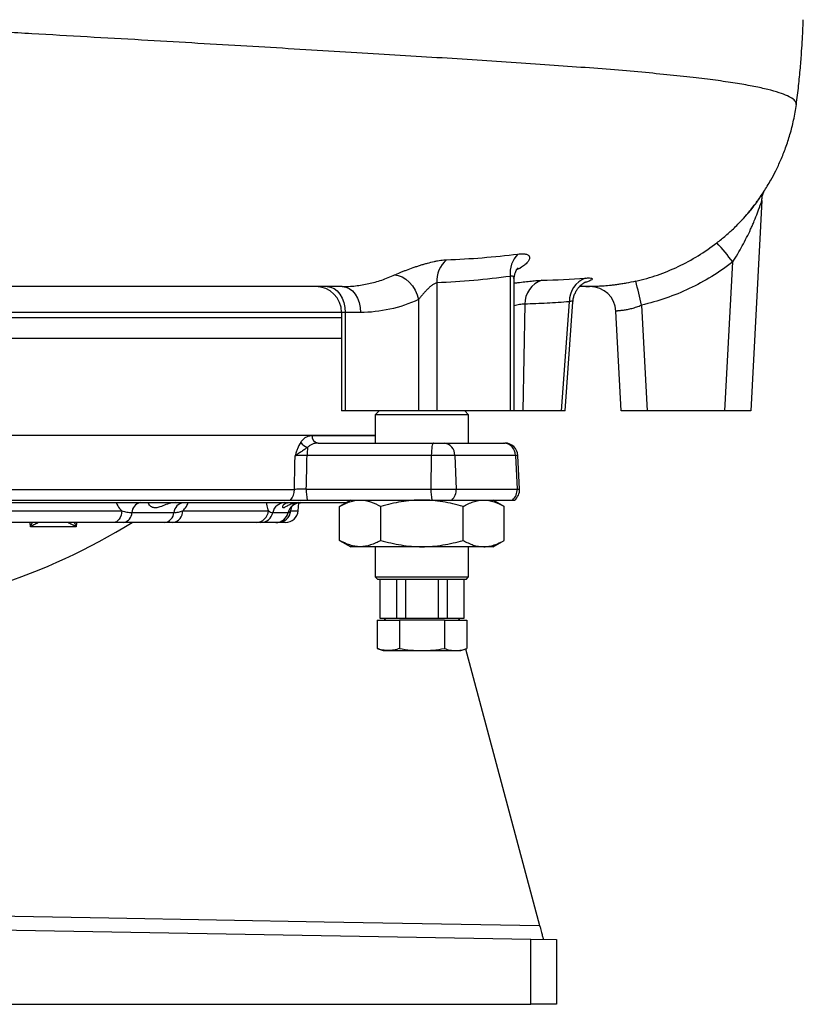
# Model space of a CAD drawing. Header units: millimetres. Extents: x 2283 to 4098, y 766 to 6162.
# Tile 8 of 16: x 3487 to 4092, y 766 to 1526. Entities that reach past the tile are written whole.
import ezdxf

# ---------------------------------------------------------------- set-up
doc = ezdxf.new("R2010")
doc.units = ezdxf.units.MM
doc.header["$LTSCALE"] = 2

msp = doc.modelspace()

# ---------------------------------------------------------------- linework, layer by layer
at = {"color": 7, "linetype": 'Continuous', "lineweight": 25}
for p, q in [((4059.66, 1386.33), (4051.14, 1223.86)), ((4031.17, 1223.86), (4037.19, 1338.83)), ((3809.05, 1322.73), (3809.05, 1223.86)), ((3865.61, 1327.72), (3865.61, 1223.86)), ((3868.54, 1223.86), (3868.54, 1324.93)), ((3794.9, 1309.81), (3794.9, 1223.86)), ((3905.19, 1223.86), (3911.23, 1308.2)), ((3907.87, 1223.86), (3913.9, 1308.02)), ((3735.41, 1299.86), (3735.41, 1223.86)), ((3738.33, 1299.86), (3738.33, 1223.86)), ((3750.04, 1299.86), (3738.33, 1299.86)), ((3876.74, 1306.29), (3875.16, 1223.86)), ((3951.14, 1223.86), (3947.1, 1300.91)), ((3966.83, 1305.52), (3971.11, 1223.86)), ((3735.41, 1279.86), (3390.2, 1279.86)), ((3738.33, 1223.86), (3735.41, 1223.86)), ((3794.9, 1223.86), (3738.33, 1223.86)), ((3764.46, 1223.86), (3761.46, 1220.86)), ((3809.05, 1223.86), (3794.9, 1223.86)), ((3865.61, 1223.86), (3809.05, 1223.86)), ((3833.46, 1220.86), (3830.46, 1223.86)), ((3868.54, 1223.86), (3865.61, 1223.86)), ((3875.16, 1223.86), (3868.54, 1223.86)), ((3905.19, 1223.86), (3875.16, 1223.86)), ((3907.87, 1223.86), (3905.19, 1223.86)), ((3971.11, 1223.86), (3951.14, 1223.86)), ((4031.17, 1223.86), (3971.11, 1223.86)), ((4051.14, 1223.86), (4031.17, 1223.86)), ((3761.46, 1220.86), (3761.46, 1199.06)), ((3833.46, 1220.86), (3761.46, 1220.86)), ((3833.46, 1199.06), (3833.46, 1220.86)), ((3357.14, 1205.06), (3761.46, 1205.06)), ((3717.27, 1199.06), (3806.38, 1199.06)), ((3806.38, 1199.06), (3814.47, 1199.06)), ((3814.47, 1199.06), (3860.66, 1199.06)), ((3860.66, 1199.06), (3861.45, 1199.06)), ((3804.65, 1189.58), (3708.78, 1189.58)), ((3804.65, 1189.58), (3804.41, 1163.58)), ((3822.71, 1189.58), (3804.65, 1189.58)), ((3822.71, 1189.58), (3823.83, 1163.58)), ((3869.67, 1189.58), (3822.71, 1189.58)), ((3869.67, 1189.58), (3870.89, 1163.58)), ((3872.8, 1163.58), (3871.44, 1189.58)), ((3425.74, 1163.23), (3699.05, 1163.23)), ((3708.24, 1163.58), (3804.41, 1163.58)), ((3804.41, 1163.58), (3823.83, 1163.58)), ((3823.83, 1163.58), (3870.89, 1163.58)), ((3379.61, 1153.06), (3738.99, 1153.06)), ((3424.92, 1155.06), (3696.07, 1155.06)), ((3701.94, 1146.84), (3702.47, 1152.91)), ((3708.93, 1155.06), (3805.11, 1155.06)), ((3742.46, 1155.06), (3733.95, 1150.15)), ((3733.95, 1123.97), (3733.95, 1150.15)), ((3765.7, 1123.97), (3765.7, 1150.15)), ((3805.11, 1155.06), (3820.54, 1155.06)), ((3820.54, 1155.06), (3867.3, 1155.06)), ((3829.21, 1123.97), (3829.21, 1150.15)), ((3860.96, 1150.15), (3852.46, 1155.06)), ((3860.96, 1123.97), (3860.96, 1150.15)), ((3867.3, 1155.06), (3868.81, 1155.06)), ((3451.4, 1146.84), (3565.9, 1146.84)), ((3573.73, 1145.39), (3606.08, 1145.39)), ((3612.86, 1146.84), (3678.97, 1146.84)), ((3682.36, 1145.39), (3694.2, 1145.39)), ((3559.5, 1137.71), (3447.99, 1137.71)), ((3598.8, 1137.71), (3567.28, 1137.71)), ((3669.61, 1137.71), (3605.23, 1137.71)), ((3684.68, 1137.71), (3673.14, 1137.71)), ((3691.98, 1137.71), (3686.35, 1137.71)), ((3733.95, 1123.97), (3742.46, 1119.06)), ((3749.82, 1119.06), (3742.46, 1119.06)), ((3797.46, 1119.06), (3749.82, 1119.06)), ((3761.46, 1119.06), (3761.46, 1095.86)), ((3845.09, 1119.06), (3797.46, 1119.06)), ((3833.46, 1095.86), (3833.46, 1119.06)), ((3852.46, 1119.06), (3845.09, 1119.06)), ((3852.46, 1119.06), (3860.96, 1123.97)), ((3761.46, 1095.86), (3763.46, 1093.86)), ((3761.46, 1095.86), (3833.46, 1095.86)), ((3831.46, 1093.86), (3833.46, 1095.86)), ((3831.46, 1093.86), (3763.46, 1093.86)), ((3764.96, 1093.86), (3764.96, 1063.86)), ((3765.22, 1063.86), (3765.22, 1093.86)), ((3777.72, 1093.86), (3777.72, 1063.86)), ((3784.96, 1063.86), (3784.96, 1093.86)), ((3809.96, 1093.86), (3809.96, 1063.86)), ((3817.19, 1063.86), (3817.19, 1093.86)), ((3829.69, 1093.86), (3829.69, 1063.86)), ((3829.96, 1063.86), (3829.96, 1093.86)), ((3762.81, 1062.26), (3762.81, 1040.55)), ((3762.81, 1062.26), (3780.14, 1062.26)), ((3764.96, 1063.86), (3765.22, 1063.86)), ((3765.22, 1063.86), (3777.72, 1063.86)), ((3769.27, 1063.86), (3768.34, 1062.26)), ((3777.72, 1063.86), (3784.96, 1063.86)), ((3780.14, 1062.26), (3780.14, 1040.55)), ((3814.78, 1062.26), (3780.14, 1062.26)), ((3784.96, 1063.86), (3809.96, 1063.86)), ((3809.96, 1063.86), (3817.19, 1063.86)), ((3814.78, 1062.26), (3814.78, 1040.55)), ((3814.78, 1062.26), (3832.1, 1062.26)), ((3817.19, 1063.86), (3829.69, 1063.86)), ((3826.57, 1062.26), (3825.65, 1063.86)), ((3829.69, 1063.86), (3829.96, 1063.86)), ((3832.1, 1062.26), (3832.1, 1040.55)), ((3762.81, 1040.55), (3767.46, 1038.86)), ((3767.46, 1038.86), (3771.47, 1038.86)), ((3771.47, 1038.86), (3797.46, 1038.86)), ((3797.46, 1038.86), (3823.44, 1038.86)), ((3823.44, 1038.86), (3827.46, 1038.86)), ((3827.46, 1038.86), (3832.1, 1040.55)), ((3831.04, 1040.16), (3888.24, 826.7)), ((3321.14, 825.98), (3881.49, 816.2)), ((3888.43, 825.99), (3888.24, 826.7)), ((3881.49, 765.86), (3881.49, 816.2)), ((3881.49, 816.2), (3901.14, 815.86)), ((3901.14, 815.86), (3901.14, 765.86)), ((3321.14, 765.86), (3881.49, 765.86)), ((3901.14, 765.86), (3881.49, 765.86))]:
    msp.add_line(p, q, dxfattribs=at)
at = {"color": 8, "linetype": 'Continuous', "lineweight": 25}
for p, q in [((3873.23, 1334.17), (3870.49, 1332.66)), ((3735.41, 1299.86), (3392.51, 1299.86)), ((3738.33, 1299.86), (3735.41, 1299.86)), ((3392.31, 1295.86), (3735.41, 1295.86)), ((3712.63, 1204.95), (3761.46, 1204.95)), ((3871.44, 1189.58), (3869.67, 1189.58)), ((3870.89, 1163.58), (3872.8, 1163.58)), ((3696.16, 1146.84), (3697.12, 1150.11)), ((3696.16, 1146.84), (3701.94, 1146.84)), ((3495.41, 1134.51), (3495.26, 1137.71)), ((3530.94, 1137.71), (3530.79, 1134.36))]:
    msp.add_line(p, q, dxfattribs=at)
at = {"color": 8, "linetype": 'Continuous', "lineweight": 25, "flags": 128}
msp.add_lwpolyline([(3870.68, 1333.52), (3870.81, 1333.58), (3873.23, 1334.17)], dxfattribs=at)
at = {"color": 7, "linetype": 'Continuous', "lineweight": 25, "flags": 128}
for points in [[(3776.35, 1328.85), (3779.2, 1328.5), (3782.11, 1327.43), (3784.97, 1325.68), (3787.66, 1323.31), (3790.09, 1320.42), (3792.16, 1317.12), (3793.78, 1313.53), (3794.9, 1309.81)], [(3724.19, 1319.86), (3726.95, 1319.47), (3729.6, 1318.34), (3732.05, 1316.49), (3734.19, 1314), (3735.95, 1310.97), (3737.26, 1307.51), (3738.06, 1303.76), (3738.33, 1299.86)], [(3735.89, 1319.86), (3738.65, 1319.47), (3741.3, 1318.34), (3743.75, 1316.49), (3745.89, 1314), (3747.65, 1310.97), (3748.96, 1307.51), (3749.76, 1303.76), (3750.04, 1299.86)], [(3806.38, 1199.06), (3806.06, 1198.88), (3805.74, 1198.35), (3805.45, 1197.48), (3805.19, 1196.31), (3804.97, 1194.88), (3804.81, 1193.24), (3804.7, 1191.46), (3804.65, 1189.58)], [(3699.05, 1163.23), (3699.45, 1183.2), (3699.57, 1189.23)], [(3565.9, 1146.84), (3565.69, 1145.02), (3565.26, 1143.29), (3564.64, 1141.71), (3563.84, 1140.34), (3562.89, 1139.22), (3561.83, 1138.39), (3560.68, 1137.89), (3559.5, 1137.71)], [(3355.83, 836.06), (3395.82, 835.35), (3555.79, 832.54), (3722.01, 829.62), (3888.24, 826.7)]]:
    msp.add_lwpolyline(points, dxfattribs=at)
at = {"color": 7, "linetype": 'Continuous', "lineweight": 25}
for centre, radius, start, end in [((3913.27, 1248.65), 153.26, 36.04492, 43.22005), ((3830.49, 1324.33), 21.51, 131.17158, 184.25371), ((3886.36, 1330.25), 20.91, 135.22688, 186.96312), ((3896.03, 1306.41), 19.29, 108.54036, 180.36091), ((3930.29, 1308.6), 19.06, 110.97502, 181.205), ((3570.59, 1219.16), 405.55, 12.29415, 14.97598), ((3715.41, 1299.86), 20, 0, 90), ((3927.13, 1299.86), 20, 3, 90.14578), ((3718.03, 1204.43), 5.42, 174.44018, 261.88704), ((3712.21, 1205.37), 10.13, 214.90425, 252.77765), ((3753.12, 1189.5), 44.34, 171.96124, 179.89089), ((3813.57, 1189.96), 9.15, 357.64752, 84.34605), ((3860.18, 1189.58), 9.49, 359.99718, 87.09908), ((3861.45, 1189.06), 10, 3, 90), ((3687.59, 1162.78), 11.47, 317.70261, 2.28178), ((3748.19, 1162.54), 39.96, 178.50097, 190.78505), ((3844.36, 1162.54), 39.96, 178.50097, 190.78505), ((3812.94, 1162.89), 10.91, 314.15593, 3.65436), ((3860.47, 1162.96), 10.44, 310.82746, 3.42469), ((3862.81, 1163.06), 10, 306.8699, 3), ((3581.65, 1145.28), 7.92, 100.67078, 179.20844), ((3614.38, 1144.8), 8.32, 97.05208, 175.97086), ((3691.77, 1143.45), 9.61, 91.09326, 168.39919), ((3703.8, 1143.22), 9.84, 90.41422, 167.26694), ((3565.82, 1145.5), 7.92, 280.67078, 359.20844), ((3597.78, 1145.97), 8.32, 277.05208, 355.97086), ((3604.04, 1146.46), 8.83, 277.75389, 2.45312), ((3669.33, 1147.36), 9.65, 271.63372, 356.92505), ((3672.95, 1147.32), 9.61, 271.09326, 348.39919), ((3684.6, 1147.56), 9.84, 270.41422, 347.26694), ((3686.28, 1147.62), 9.91, 270.39094, 355.4829), ((3691.98, 1147.71), 10, 270, 355), ((3321.14, 1545.86), 480, 273.88237, 301.75574)]:
    msp.add_arc(centre, radius, start, end, dxfattribs=at)
msp.add_ellipse((3295.13, 3331.93), major_axis=(83.51, 9154.87), ratio=0.048661, start_param=4.473709, end_param=4.476631, dxfattribs=at)
at = {"color": 8, "linetype": 'Continuous', "lineweight": 25}
for points, knots in [([(4086.1, 1460.37), (4086.15, 1460.9), (4086.28, 1462.3), (4084.15, 1464.53), (4079.84, 1467.05), (4073.31, 1469.53), (4064.67, 1471.95), (4053.93, 1474.31), (4041.11, 1476.6), (4026.21, 1478.83), (4008.99, 1481), (3989.38, 1483.14), (3967.31, 1485.24), (3943.16, 1487.3), (3916.99, 1489.33), (3888.9, 1491.35), (3859.45, 1493.33), (3828.84, 1495.3), (3797.26, 1497.27), (3764.3, 1499.28), (3730.03, 1501.35), (3694.51, 1503.47), (3657.81, 1505.65), (3619.98, 1507.87), (3580.48, 1510.17), (3539.32, 1512.53), (3496.64, 1514.96), (3453.33, 1517.42), (3409.58, 1519.9), (3365.52, 1522.39), (3335.93, 1524.06), (3321.14, 1524.89)], [0, 0, 0, 0, 0.021436, 0.055718, 0.08991, 0.124031, 0.158099, 0.19214, 0.226184, 0.260265, 0.294415, 0.330274, 0.366196, 0.402158, 0.438139, 0.474118, 0.510073, 0.544352, 0.578568, 0.61273, 0.646869, 0.681018, 0.715209, 0.749466, 0.783808, 0.819897, 0.856101, 0.892228, 0.928241, 0.964159, 1, 1, 1, 1]), ([(3868.51, 1324.91), (3868.5, 1325.35), (3868.5, 1326.24), (3868.12, 1327.27), (3867.46, 1327.9), (3866.59, 1328.04), (3865.93, 1327.83), (3865.61, 1327.72)], [0, 0, 0, 0, 0.223273, 0.448303, 0.662466, 0.836664, 1, 1, 1, 1]), ([(3868.54, 1322.55), (3869.5, 1322.67), (3872.43, 1323.03), (3876.97, 1323.59), (3881.97, 1324.14), (3886.42, 1324.55), (3888.73, 1324.65), (3889.9, 1324.7)], [0, 0, 0, 0, 0.106368, 0.324702, 0.54862, 0.771542, 1, 1, 1, 1]), ([(3923.46, 1326.41), (3924.67, 1326.47), (3926.83, 1326.6), (3928.5, 1326.36), (3929.1, 1325.89), (3928.63, 1325.19), (3927.04, 1324.33), (3925.1, 1323.55), (3923.41, 1323.11), (3922.91, 1322.98)], [0, 0, 0, 0, 0.186031, 0.334556, 0.486967, 0.637697, 0.792654, 0.938705, 1, 1, 1, 1]), ([(3913.87, 1308.02), (3913.85, 1308.17), (3913.8, 1308.48), (3912.99, 1308.61), (3911.85, 1308.35), (3911.23, 1308.2)], [0, 0, 0, 0, 0.281409, 0.606187, 1, 1, 1, 1]), ([(3876.74, 1306.29), (3875.49, 1306.24), (3873.31, 1306.17), (3869.96, 1305.38), (3868.54, 1305.04)], [0, 0, 0, 0, 0.576805, 1, 1, 1, 1]), ([(3561.42, 1153.06), (3562.26, 1151.42), (3563.5, 1149), (3565.32, 1147.37), (3565.9, 1146.84)], [0, 0, 0, 0, 0.679357, 1, 1, 1, 1]), ([(3612.86, 1146.84), (3613.87, 1147.83), (3615.56, 1149.49), (3616.69, 1152.03), (3617.14, 1153.06)], [0, 0, 0, 0, 0.594915, 1, 1, 1, 1]), ([(3677.29, 1153.06), (3677.58, 1151.42), (3678.02, 1149), (3678.74, 1147.37), (3678.97, 1146.84)], [0, 0, 0, 0, 0.679357, 1, 1, 1, 1]), ([(3495.41, 1134.51), (3495.41, 1134.52), (3495.91, 1135.59), (3496.42, 1136.66), (3496.91, 1137.71)], [0, 0, 0, 0, 0.008833, 1, 1, 1, 1]), ([(3501.61, 1137.71), (3500.68, 1137.24), (3498.67, 1136.2), (3496.55, 1135.1), (3495.42, 1134.51), (3495.41, 1134.51)], [0, 0, 0, 0, 0.460029, 0.995574, 1, 1, 1, 1]), ([(3530.79, 1134.36), (3530.78, 1134.36), (3529.64, 1134.96), (3527.46, 1136.11), (3525.38, 1137.2), (3524.39, 1137.71)], [0, 0, 0, 0, 0.004266, 0.523485, 1, 1, 1, 1]), ([(3529.23, 1137.71), (3529.74, 1136.61), (3530.26, 1135.49), (3530.78, 1134.37), (3530.79, 1134.36)], [0, 0, 0, 0, 0.9915475, 1, 1, 1, 1])]:
    msp.add_open_spline(points, degree=3, knots=knots, dxfattribs=at)
at = {"color": 7, "linetype": 'Continuous', "lineweight": 25}
for points, knots in [([(4086.29, 1460.36), (4086.9, 1465.15), (4088.05, 1474.27), (4089.39, 1488.12), (4090.34, 1500.24), (4090.99, 1510.69), (4091.41, 1518.9), (4091.59, 1523.79), (4091.66, 1525.85)], [0, 0, 0, 0, 0.232974, 0.443503, 0.636135, 0.772311, 0.904355, 1, 1, 1, 1]), ([(4044, 1370.9), (4044.58, 1371.5), (4046.71, 1373.75), (4049.43, 1376.98), (4052.29, 1380.54), (4054.35, 1383.28), (4057.29, 1387.32), (4060.62, 1392.21), (4063.93, 1397.5), (4067.07, 1402.85), (4070.65, 1409.57), (4074.52, 1417.84), (4078.24, 1427.14), (4081.59, 1437.42), (4084.46, 1448.62), (4085.67, 1456.36), (4086.3, 1460.36)], [0, 0, 0, 0, 0.02564, 0.095092, 0.139607, 0.183087, 0.228975, 0.309636, 0.356635, 0.408461, 0.485326, 0.57119, 0.665956, 0.769336, 0.880881, 1, 1, 1, 1]), ([(4024.96, 1353.6), (4027.29, 1355.46), (4032, 1359.22), (4038.99, 1365.65), (4045.88, 1372.7), (4051.45, 1379.23), (4055.62, 1384.65), (4058.27, 1388.41), (4060.1, 1391.19), (4060.8, 1392.36), (4061.1, 1392.85)], [0, 0, 0, 0, 0.143449, 0.290336, 0.464369, 0.643256, 0.754054, 0.866729, 0.944631, 1, 1, 1, 1]), ([(4059.67, 1386.31), (4059.71, 1386.93), (4059.8, 1388.22), (4060.18, 1390.01), (4060.62, 1391.51), (4061.02, 1392.56), (4061.3, 1393.18), (4061.44, 1393.48), (4061.44, 1393.47), (4061.44, 1393.46)], [0, 0, 0, 0, 0.181202, 0.379934, 0.541476, 0.669147, 0.784846, 0.905859, 1, 1, 1, 1]), ([(4037.19, 1338.83), (4038.52, 1340.86), (4039.8, 1342.92), (4042.28, 1347.08), (4043.47, 1349.18), (4045.78, 1353.41), (4046.9, 1355.54), (4049.03, 1359.81), (4050.05, 1361.94), (4051.52, 1365.14), (4051.99, 1366.21), (4052.93, 1368.35), (4053.39, 1369.41), (4054.72, 1372.6), (4055.57, 1374.7), (4056.74, 1377.77), (4057.12, 1378.79), (4057.84, 1380.76), (4058.18, 1381.71), (4058.64, 1383.05), (4058.78, 1383.48), (4059.06, 1384.3), (4059.18, 1384.69), (4059.4, 1385.37), (4059.49, 1385.67), (4059.62, 1386.12), (4059.65, 1386.27), (4059.66, 1386.33)], [0, 0, 0, 0, 0.125, 0.125, 0.25, 0.25, 0.375, 0.375, 0.5, 0.5, 0.5625, 0.5625, 0.625, 0.625, 0.75, 0.75, 0.8125, 0.8125, 0.875, 0.875, 0.90625, 0.90625, 0.9375, 0.9375, 0.96875, 0.96875, 1, 1, 1, 1]), ([(3962.36, 1323.96), (3968.07, 1325.27), (3973.66, 1326.88), (3984.6, 1330.68), (3989.95, 1332.86), (4000.42, 1337.81), (4005.54, 1340.58), (4015.52, 1346.7), (4020.33, 1350.02), (4024.96, 1353.6)], [0, 0, 0, 0, 0.25, 0.25, 0.5, 0.5, 0.75, 0.75, 1, 1, 1, 1]), ([(3871.52, 1344.98), (3872.21, 1345.06), (3872.86, 1345.13), (3874.09, 1345.2), (3874.68, 1345.21), (3876.3, 1345.17), (3877.23, 1345.04), (3878.38, 1344.71), (3878.72, 1344.57), (3879.32, 1344.26), (3879.58, 1344.08), (3880.21, 1343.48), (3880.45, 1343.01), (3880.56, 1342.2), (3880.55, 1341.91), (3880.45, 1341.31), (3880.35, 1340.99), (3879.94, 1340.03), (3879.5, 1339.34), (3878.56, 1338.26), (3878.21, 1337.89), (3877.42, 1337.16), (3876.99, 1336.78), (3875.58, 1335.67), (3874.49, 1334.92), (3873.23, 1334.17)], [0, 0, 0, 0, 0.0625, 0.0625, 0.125, 0.125, 0.25, 0.25, 0.3125, 0.3125, 0.375, 0.375, 0.5, 0.5, 0.5625, 0.5625, 0.625, 0.625, 0.75, 0.75, 0.8125, 0.8125, 0.875, 0.875, 1, 1, 1, 1]), ([(3776.35, 1328.85), (3777.66, 1329.44), (3779.08, 1330.06), (3781.38, 1331.01), (3782.18, 1331.33), (3783.81, 1331.98), (3784.64, 1332.3), (3787.19, 1333.27), (3788.93, 1333.91), (3791.65, 1334.85), (3792.56, 1335.16), (3794.39, 1335.77), (3795.3, 1336.06), (3797.13, 1336.63), (3798.04, 1336.91), (3799.88, 1337.44), (3800.8, 1337.7), (3803.51, 1338.43), (3805.28, 1338.86), (3807.86, 1339.41), (3808.71, 1339.57), (3810.36, 1339.87), (3811.17, 1340), (3813.51, 1340.32), (3814.97, 1340.46), (3816.33, 1340.52)], [0, 0, 0, 0, 0.125, 0.125, 0.1875, 0.1875, 0.25, 0.25, 0.375, 0.375, 0.4375, 0.4375, 0.5, 0.5, 0.5625, 0.5625, 0.625, 0.625, 0.75, 0.75, 0.8125, 0.8125, 0.875, 0.875, 1, 1, 1, 1]), ([(3816.33, 1340.52), (3825.59, 1340.89), (3834.82, 1341.43), (3853.22, 1342.89), (3862.39, 1343.82), (3871.52, 1344.98)], [0, 0, 0, 0, 0.5, 0.5, 1, 1, 1, 1]), ([(4037.19, 1338.83), (4031.99, 1334.8), (4026.58, 1331.07), (4015.36, 1324.19), (4009.61, 1321.08), (3997.84, 1315.52), (3991.83, 1313.06), (3979.53, 1308.8), (3973.25, 1306.99), (3966.83, 1305.52)], [0, 0, 0, 0, 0.25, 0.25, 0.5, 0.5, 0.75, 0.75, 1, 1, 1, 1]), ([(3868.58, 1324.9), (3868.59, 1325.67), (3868.62, 1327.34), (3869.15, 1329.62), (3869.87, 1331.56), (3870.63, 1332.98), (3871.26, 1333.9), (3871.7, 1334.39), (3871.72, 1334.41), (3871.74, 1334.42)], [0, 0, 0, 0, 0.146646, 0.319241, 0.47167, 0.61477, 0.751926, 0.889927, 1, 1, 1, 1]), ([(3735.89, 1319.86), (3736.32, 1319.86), (3736.75, 1319.86), (3737.61, 1319.87), (3738.9, 1319.9), (3740.18, 1319.95), (3742.75, 1320.09), (3744.46, 1320.24), (3749.57, 1320.8), (3752.97, 1321.36), (3758.04, 1322.49), (3759.72, 1322.91), (3763.09, 1323.85), (3764.77, 1324.36), (3769.78, 1326.05), (3773.08, 1327.36), (3776.35, 1328.85)], [0, 0, 0, 0, 0.03125, 0.03125, 0.0625, 0.125, 0.125, 0.25, 0.25, 0.5, 0.5, 0.625, 0.625, 0.75, 0.75, 1, 1, 1, 1]), ([(3809.05, 1322.73), (3808.74, 1322.69), (3808.42, 1322.61), (3807.76, 1322.38), (3807.42, 1322.23), (3806.74, 1321.87), (3806.4, 1321.67), (3805.72, 1321.23), (3805.39, 1320.99), (3804.39, 1320.24), (3803.74, 1319.68), (3802.47, 1318.52), (3801.85, 1317.92), (3800.65, 1316.69), (3800.06, 1316.06), (3798.93, 1314.8), (3798.38, 1314.16), (3797.31, 1312.9), (3796.79, 1312.26), (3795.81, 1311.02), (3795.34, 1310.41), (3794.9, 1309.81)], [0, 0, 0, 0, 0.0625, 0.0625, 0.125, 0.125, 0.1875, 0.1875, 0.25, 0.25, 0.375, 0.375, 0.5, 0.5, 0.625, 0.625, 0.75, 0.75, 0.875, 0.875, 1, 1, 1, 1]), ([(3865.61, 1327.72), (3856.21, 1326.43), (3846.79, 1325.4), (3827.93, 1323.76), (3818.49, 1323.15), (3809.05, 1322.73)], [0, 0, 0, 0, 0.5, 0.5, 1, 1, 1, 1]), ([(3913.9, 1308.02), (3914.02, 1309.05), (3914.25, 1311.09), (3915.18, 1313.94), (3916.41, 1316.45), (3917.84, 1318.57), (3919.33, 1320.25), (3920.73, 1321.51), (3921.91, 1322.38), (3922.82, 1322.94), (3923.38, 1323.24), (3923.63, 1323.34), (3923.56, 1323.32), (3923.56, 1323.32)], [0, 0, 0, 0, 0.123487, 0.24301, 0.355456, 0.460968, 0.558096, 0.646012, 0.726984, 0.806446, 0.890086, 0.982246, 1, 1, 1, 1]), ([(3962.36, 1323.96), (3959.92, 1323.4), (3957.51, 1322.9), (3953.93, 1322.25), (3952.75, 1322.05), (3950.46, 1321.68), (3949.34, 1321.51), (3947.16, 1321.2), (3946.09, 1321.07), (3944.02, 1320.82), (3943, 1320.71), (3940.11, 1320.42), (3938.36, 1320.28), (3935.98, 1320.13), (3935.23, 1320.09), (3933.82, 1320.01), (3933.17, 1319.99), (3931.36, 1319.92), (3930.35, 1319.9), (3929.13, 1319.87), (3928.77, 1319.87), (3928.16, 1319.86), (3927.91, 1319.86), (3927.3, 1319.86), (3927.09, 1319.86), (3927.08, 1319.86)], [0, 0, 0, 0, 0.125, 0.125, 0.1875, 0.1875, 0.25, 0.25, 0.3125, 0.3125, 0.375, 0.375, 0.5, 0.5, 0.5625, 0.5625, 0.625, 0.625, 0.75, 0.75, 0.8125, 0.8125, 0.875, 0.875, 1, 1, 1, 1]), ([(3735.89, 1319.86), (3725.52, 1319.86), (3700.38, 1319.86), (3653.98, 1319.86), (3578.67, 1319.86), (3513.86, 1319.86), (3445.51, 1319.86), (3420.44, 1319.86), (3395.15, 1319.86)], [0.7523367, 0.7523367, 0.7523367, 0.7523367, 0.7758512, 0.8075328, 0.8477429, 0.9196346, 0.9196346, 0.9604581, 0.9604581, 0.9604581, 0.9604581]), ([(3924, 1319.86), (3924.68, 1319.86), (3926.53, 1319.86), (3927.13, 1319.86), (3925.74, 1319.86), (3923.17, 1319.86), (3919.99, 1319.86), (3919.04, 1319.86)], [0, 0, 0, 0, 0.135729, 0.370982, 0.607153, 0.882589, 1, 1, 1, 1]), ([(3794.9, 1309.81), (3787.61, 1306.49), (3780.22, 1304.02), (3765.27, 1300.7), (3757.7, 1299.86), (3750.04, 1299.86)], [0, 0, 0, 0, 0.5, 0.5, 1, 1, 1, 1]), ([(3911.23, 1308.2), (3905.48, 1307.7), (3899.73, 1307.31), (3888.23, 1306.68), (3882.49, 1306.45), (3876.74, 1306.29)], [0, 0, 0, 0, 0.5, 0.5, 1, 1, 1, 1]), ([(3947.1, 1300.91), (3947.1, 1300.97), (3947.23, 1301.04), (3947.61, 1301.12), (3947.77, 1301.15), (3948.16, 1301.2), (3948.38, 1301.23), (3949.14, 1301.32), (3949.77, 1301.38), (3950.87, 1301.5), (3951.27, 1301.54), (3952.11, 1301.64), (3952.56, 1301.7), (3953.95, 1301.9), (3954.96, 1302.06), (3956.6, 1302.38), (3957.16, 1302.5), (3958.31, 1302.76), (3958.89, 1302.9), (3960.07, 1303.21), (3960.67, 1303.37), (3961.88, 1303.73), (3962.5, 1303.93), (3964.36, 1304.55), (3965.6, 1305.01), (3966.83, 1305.52)], [0, 0, 0, 0, 0.125, 0.125, 0.1875, 0.1875, 0.25, 0.25, 0.375, 0.375, 0.4375, 0.4375, 0.5, 0.5, 0.625, 0.625, 0.6875, 0.6875, 0.75, 0.75, 0.8125, 0.8125, 0.875, 0.875, 1, 1, 1, 1]), ([(3703.91, 1199.58), (3704.49, 1200.47), (3705.12, 1201.24), (3706.13, 1202.24), (3706.48, 1202.55), (3707.2, 1203.11), (3707.57, 1203.37), (3708.7, 1204.05), (3709.47, 1204.38), (3710.64, 1204.72), (3711.03, 1204.81), (3711.83, 1204.92), (3712.23, 1204.95), (3712.63, 1204.95)], [0, 0, 0, 0, 0.25, 0.25, 0.375, 0.375, 0.5, 0.5, 0.75, 0.75, 0.875, 0.875, 1, 1, 1, 1]), ([(3703.91, 1199.58), (3702.95, 1198.11), (3702.16, 1196.46), (3701.11, 1193.83), (3700.78, 1192.93), (3700.32, 1191.55), (3700.17, 1191.09), (3699.87, 1190.16), (3699.72, 1189.69), (3699.57, 1189.23)], [0, 0, 0, 0, 0.5, 0.5, 0.75, 0.75, 0.875, 0.875, 1, 1, 1, 1]), ([(3709.22, 1195.7), (3708.39, 1195.11), (3707.54, 1194.51), (3705.84, 1193.36), (3704.99, 1192.8), (3703.3, 1191.73), (3702.48, 1191.21), (3701.32, 1190.46), (3700.95, 1190.21), (3700.23, 1189.72), (3699.89, 1189.48), (3699.57, 1189.23)], [0, 0, 0, 0, 0.25, 0.25, 0.5, 0.5, 0.75, 0.75, 0.875, 0.875, 1, 1, 1, 1]), ([(3717.27, 1199.06), (3716.55, 1199.06), (3715.83, 1198.99), (3714.42, 1198.72), (3713.72, 1198.52), (3712.68, 1198.1), (3712.34, 1197.95), (3711.67, 1197.6), (3711.34, 1197.41), (3710.39, 1196.78), (3709.78, 1196.28), (3709.22, 1195.7)], [0, 0, 0, 0, 0.25, 0.25, 0.5, 0.5, 0.625, 0.625, 0.75, 0.75, 1, 1, 1, 1]), ([(3708.78, 1189.58), (3707.94, 1189.57), (3707.08, 1189.56), (3705.82, 1189.52), (3705.4, 1189.51), (3704.57, 1189.49), (3704.16, 1189.47), (3702.96, 1189.43), (3702.2, 1189.39), (3700.78, 1189.32), (3700.14, 1189.28), (3699.57, 1189.23)], [0, 0, 0, 0, 0.25, 0.25, 0.375, 0.375, 0.5, 0.5, 0.75, 0.75, 1, 1, 1, 1]), ([(3708.24, 1163.58), (3707.4, 1163.57), (3706.55, 1163.56), (3705.28, 1163.52), (3704.86, 1163.51), (3704.03, 1163.49), (3703.63, 1163.47), (3702.83, 1163.44), (3702.43, 1163.43), (3701.68, 1163.39), (3701.31, 1163.37), (3700.26, 1163.32), (3699.61, 1163.28), (3699.05, 1163.23)], [0, 0, 0, 0, 0.25, 0.25, 0.375, 0.375, 0.5, 0.5, 0.625, 0.625, 0.75, 0.75, 1, 1, 1, 1]), ([(3607.35, 1153.06), (3606.52, 1153.01), (3604, 1152.87), (3599.81, 1151.58), (3595.64, 1149.86), (3592.11, 1148.86), (3589.16, 1149.32), (3586.98, 1151.19), (3586.67, 1152.17), (3586.51, 1152.67)], [0, 0, 0, 0, 0.079211, 0.239242, 0.405206, 0.52791, 0.651527, 0.822783, 1, 1, 1, 1]), ([(3701.84, 1153.06), (3701.14, 1153.06), (3700.46, 1153), (3699.14, 1152.79), (3698.51, 1152.64), (3696.73, 1152.12), (3695.64, 1151.64), (3693.76, 1150.66), (3692.94, 1150.15), (3691.9, 1149.53), (3691.58, 1149.36), (3691.17, 1149.18), (3691.04, 1149.13), (3690.81, 1149.07), (3690.7, 1149.05), (3690.41, 1149.05), (3690.27, 1149.12), (3690.07, 1149.36), (3690.02, 1149.54), (3690, 1150.15), (3690.15, 1150.66), (3690.77, 1151.65), (3691.24, 1152.11), (3692.04, 1152.56), (3692.22, 1152.64), (3692.58, 1152.78), (3692.78, 1152.84), (3693.39, 1153), (3693.84, 1153.06), (3694.32, 1153.06)], [0, 0, 0, 0, 0.0625, 0.0625, 0.125, 0.125, 0.25, 0.25, 0.375, 0.375, 0.4375, 0.4375, 0.46875, 0.46875, 0.5, 0.5, 0.5625, 0.5625, 0.625, 0.625, 0.75, 0.75, 0.875, 0.875, 0.90625, 0.90625, 0.9375, 0.9375, 1, 1, 1, 1]), ([(3696.07, 1155.06), (3696.87, 1155.06), (3697.76, 1155.06), (3699.23, 1155.06), (3699.75, 1155.06), (3700.81, 1155.06), (3701.36, 1155.06), (3702.47, 1155.06), (3703.04, 1155.06), (3704.2, 1155.06), (3704.8, 1155.06), (3706.57, 1155.06), (3707.75, 1155.06), (3708.93, 1155.06)], [0, 0, 0, 0, 0.25, 0.25, 0.375, 0.375, 0.5, 0.5, 0.625, 0.625, 0.75, 0.75, 1, 1, 1, 1]), ([(3696.53, 1149.29), (3696.54, 1149.3), (3696.55, 1149.34), (3696.93, 1149.93), (3697.75, 1150.84), (3699.12, 1151.89), (3700.99, 1152.7), (3702.63, 1153.11), (3703.56, 1153.02), (3703.73, 1153)], [0, 0, 0, 0, 0.121122, 0.262797, 0.408002, 0.571693, 0.759899, 0.954661, 1, 1, 1, 1]), ([(3733.95, 1150.15), (3736.54, 1151.65), (3739.16, 1152.88), (3744.45, 1154.59), (3747.12, 1155.06), (3749.82, 1155.06)], [0, 0, 0, 0, 0.5, 0.5, 1, 1, 1, 1]), ([(3749.82, 1155.06), (3750.5, 1155.06), (3751.17, 1155.03), (3752.52, 1154.92), (3753.19, 1154.83), (3755.2, 1154.49), (3756.53, 1154.16), (3760.5, 1152.88), (3763.11, 1151.64), (3765.7, 1150.15)], [0, 0, 0, 0, 0.125, 0.125, 0.25, 0.25, 0.5, 0.5, 1, 1, 1, 1]), ([(3797.46, 1155.06), (3796.11, 1155.06), (3794.75, 1155.03), (3792.06, 1154.92), (3790.71, 1154.83), (3786.7, 1154.49), (3784.04, 1154.16), (3776.11, 1152.88), (3770.88, 1151.64), (3765.7, 1150.15)], [0, 0, 0, 0, 0.125, 0.125, 0.25, 0.25, 0.5, 0.5, 1, 1, 1, 1]), ([(3829.21, 1150.15), (3824.02, 1151.65), (3818.78, 1152.88), (3808.21, 1154.59), (3802.87, 1155.06), (3797.46, 1155.06)], [0, 0, 0, 0, 0.5, 0.5, 1, 1, 1, 1]), ([(3829.21, 1150.15), (3830.5, 1150.89), (3831.81, 1151.58), (3834.44, 1152.79), (3835.76, 1153.31), (3839.74, 1154.6), (3842.4, 1155.06), (3845.09, 1155.06)], [0, 0, 0, 0, 0.25, 0.25, 0.5, 0.5, 1, 1, 1, 1]), ([(3845.09, 1155.06), (3845.76, 1155.06), (3846.43, 1155.03), (3847.78, 1154.92), (3848.46, 1154.83), (3850.48, 1154.49), (3851.82, 1154.15), (3855.8, 1152.86), (3858.4, 1151.63), (3860.96, 1150.15)], [0, 0, 0, 0, 0.125, 0.125, 0.25, 0.25, 0.5, 0.5, 1, 1, 1, 1]), ([(3565.9, 1146.84), (3567.18, 1146.41), (3568.48, 1146.03), (3571.1, 1145.53), (3572.42, 1145.39), (3573.73, 1145.39)], [0, 0, 0, 0, 0.5, 0.5, 1, 1, 1, 1]), ([(3606.08, 1145.39), (3607.25, 1145.39), (3608.39, 1145.53), (3610.64, 1146.03), (3611.74, 1146.41), (3612.86, 1146.84)], [0, 0, 0, 0, 0.5, 0.5, 1, 1, 1, 1]), ([(3678.97, 1146.84), (3679.51, 1146.41), (3680.09, 1146.03), (3681.24, 1145.53), (3681.81, 1145.39), (3682.36, 1145.39)], [0, 0, 0, 0, 0.5, 0.5, 1, 1, 1, 1]), ([(3694.2, 1145.39), (3694.56, 1145.39), (3694.89, 1145.53), (3695.52, 1146.03), (3695.83, 1146.41), (3696.16, 1146.84)], [0, 0, 0, 0, 0.5, 0.5, 1, 1, 1, 1]), ([(3530.79, 1134.36), (3524.9, 1134.39), (3519.01, 1134.41), (3513.13, 1134.44), (3507.22, 1134.46), (3501.31, 1134.48), (3495.41, 1134.51)], [0, 0, 0, 0, 0.00883074, 0.00883074, 0.00883074, 0.01769109, 0.01769109, 0.01769109, 0.01769109]), ([(3567.28, 1137.71), (3566.97, 1137.71), (3566.34, 1137.71), (3565.4, 1137.71), (3564.42, 1137.71), (3563.44, 1137.71), (3562.43, 1137.71), (3561.45, 1137.71), (3560.47, 1137.71), (3559.82, 1137.71), (3559.5, 1137.71)], [0, 0, 0, 0, 0.122868, 0.250014, 0.366195, 0.500007, 0.625006, 0.750005, 0.875139, 1, 1, 1, 1]), ([(3605.23, 1137.71), (3604.98, 1137.71), (3604.45, 1137.71), (3603.65, 1137.71), (3602.84, 1137.71), (3601.77, 1137.71), (3600.44, 1137.71), (3599.34, 1137.71), (3598.8, 1137.71)], [0, 0, 0, 0, 0.114497, 0.25001, 0.375014, 0.500018, 0.75979, 1, 1, 1, 1]), ([(3673.14, 1137.71), (3673, 1137.71), (3672.73, 1137.71), (3672.32, 1137.71), (3671.88, 1137.71), (3671.42, 1137.71), (3670.96, 1137.71), (3670.5, 1137.71), (3670.04, 1137.71), (3669.75, 1137.71), (3669.61, 1137.71)], [0, 0, 0, 0, 0.122878, 0.250036, 0.366211, 0.500018, 0.625017, 0.750017, 0.875144, 1, 1, 1, 1]), ([(3686.35, 1137.71), (3686.28, 1137.71), (3686.14, 1137.71), (3685.94, 1137.71), (3685.74, 1137.71), (3685.49, 1137.71), (3685.15, 1137.71), (3684.83, 1137.71), (3684.68, 1137.71)], [0, 0, 0, 0, 0.114497, 0.25001, 0.375014, 0.500018, 0.75979, 1, 1, 1, 1]), ([(3749.82, 1119.06), (3749.15, 1119.06), (3748.47, 1119.09), (3747.13, 1119.2), (3746.45, 1119.29), (3744.45, 1119.62), (3743.12, 1119.96), (3739.15, 1121.24), (3736.54, 1122.47), (3733.95, 1123.97)], [0, 0, 0, 0, 0.125, 0.125, 0.25, 0.25, 0.5, 0.5, 1, 1, 1, 1]), ([(3765.7, 1123.97), (3763.1, 1122.47), (3760.49, 1121.24), (3755.2, 1119.53), (3752.53, 1119.06), (3749.82, 1119.06)], [0, 0, 0, 0, 0.5, 0.5, 1, 1, 1, 1]), ([(3765.7, 1123.97), (3770.9, 1122.47), (3776.13, 1121.24), (3786.7, 1119.53), (3792.05, 1119.06), (3797.46, 1119.06)], [0, 0, 0, 0, 0.5, 0.5, 1, 1, 1, 1]), ([(3797.46, 1119.06), (3798.8, 1119.06), (3800.16, 1119.09), (3802.85, 1119.2), (3804.2, 1119.29), (3808.21, 1119.62), (3810.87, 1119.96), (3818.8, 1121.24), (3824.03, 1122.47), (3829.21, 1123.97)], [0, 0, 0, 0, 0.125, 0.125, 0.25, 0.25, 0.5, 0.5, 1, 1, 1, 1]), ([(3829.21, 1123.97), (3830.5, 1123.22), (3831.81, 1122.54), (3834.44, 1121.33), (3835.76, 1120.8), (3839.74, 1119.52), (3842.4, 1119.06), (3845.09, 1119.06)], [0, 0, 0, 0, 0.25, 0.25, 0.5, 0.5, 1, 1, 1, 1]), ([(3845.09, 1119.06), (3845.76, 1119.06), (3846.43, 1119.09), (3847.78, 1119.2), (3848.46, 1119.29), (3850.48, 1119.63), (3851.82, 1119.96), (3855.8, 1121.25), (3858.4, 1122.49), (3860.96, 1123.97)], [0, 0, 0, 0, 0.125, 0.125, 0.25, 0.25, 0.5, 0.5, 1, 1, 1, 1]), ([(3771.47, 1038.86), (3770.03, 1038.86), (3768.59, 1039.01), (3765.7, 1039.6), (3764.26, 1040.02), (3762.81, 1040.55)], [0, 0, 0, 0, 0.5, 0.5, 1, 1, 1, 1]), ([(3780.14, 1040.55), (3778.69, 1040.02), (3777.25, 1039.6), (3774.36, 1039.01), (3772.92, 1038.86), (3771.47, 1038.86)], [0, 0, 0, 0, 0.5, 0.5, 1, 1, 1, 1]), ([(3780.14, 1040.55), (3783.02, 1040.02), (3785.91, 1039.6), (3791.68, 1039.01), (3794.57, 1038.86), (3797.46, 1038.86)], [0, 0, 0, 0, 0.5, 0.5, 1, 1, 1, 1]), ([(3797.46, 1038.86), (3800.34, 1038.86), (3803.23, 1039.01), (3809, 1039.6), (3811.89, 1040.02), (3814.78, 1040.55)], [0, 0, 0, 0, 0.5, 0.5, 1, 1, 1, 1]), ([(3814.78, 1040.55), (3816.21, 1040.03), (3817.66, 1039.6), (3820.55, 1039.01), (3821.99, 1038.86), (3823.44, 1038.86)], [0, 0, 0, 0, 0.5, 0.5, 1, 1, 1, 1]), ([(3823.44, 1038.86), (3824.88, 1038.86), (3826.33, 1039.01), (3829.21, 1039.6), (3830.66, 1040.02), (3832.1, 1040.55)], [0, 0, 0, 0, 0.5, 0.5, 1, 1, 1, 1]), ([(3888.24, 826.7), (3888.66, 825.12), (3889.05, 823.67), (3889.57, 821.71), (3889.74, 821.08), (3890.05, 819.95), (3890.19, 819.43), (3890.44, 818.49), (3890.55, 818.07), (3890.75, 817.34), (3890.83, 817.03), (3890.96, 816.54), (3891.01, 816.35), (3891.08, 816.1), (3891.09, 816.03), (3891.09, 816.03)], [0, 0, 0, 0, 0.25, 0.25, 0.375, 0.375, 0.5, 0.5, 0.625, 0.625, 0.75, 0.75, 0.875, 0.875, 1, 1, 1, 1])]:
    msp.add_open_spline(points, degree=3, knots=knots, dxfattribs=at)
for points in [[(3889.9, 1324.7), (3901.17, 1324.98), (3912.36, 1325.51), (3923.46, 1326.41)], [(3926.88, 1319.87), (3926.99, 1319.86), (3927.05, 1319.86), (3927.08, 1319.86)]]:
    msp.add_open_spline(points, degree=3, dxfattribs=at)

doc.saveas('drawing.dxf')
